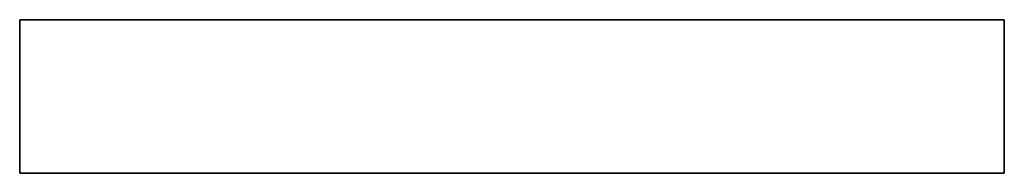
# Model space of a CAD drawing. Header units: millimetres. Extents: x 0 to 32, y -5 to 0.
import ezdxf

# ---------------------------------------------------------------- set-up
doc = ezdxf.new("R2010")
doc.units = ezdxf.units.MM
doc.layers.add('1', color=7, linetype='Continuous', true_color=0xffffff)

msp = doc.modelspace()

# ---------------------------------------------------------------- linework, layer by layer
at = {"layer": '1', "color": 252, "linetype": 'Continuous', "lineweight": 35}
for p, q in [((0, 0), (0, 0, 40)), ((0, 0, 40), (32, 0, 40)), ((0, 0), (32, 0)), ((0, 0, 40), (0, -5, 40)), ((0, -5), (0, 0)), ((32, 0, 40), (32, -5, 40)), ((32, 0), (32, 0, 40)), ((32, -5), (32, 0)), ((0, -5), (32, -5)), ((0, -5, 40), (32, -5, 40)), ((0, -5, 40), (0, -5)), ((32, -5, 40), (32, -5))]:
    msp.add_line(p, q, dxfattribs=at)

doc.saveas('drawing.dxf')
